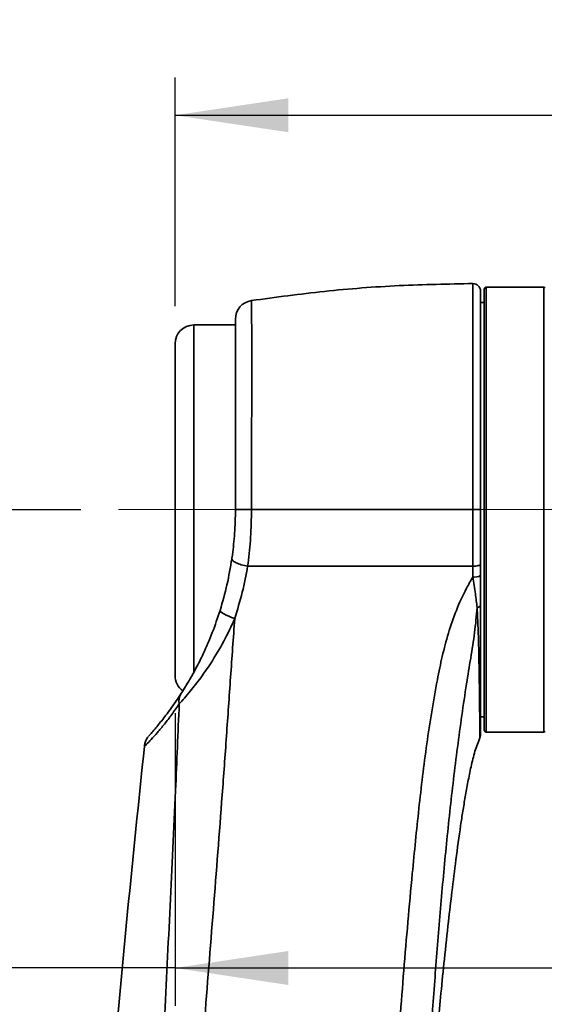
# Model space of a CAD drawing. Header units: millimetres. Extents: x 0 to 297, y 0 to 209.
# Tile 16 of 39: x 71 to 85, y 92 to 118. Entities that reach past the tile are written whole.
import ezdxf

# ---------------------------------------------------------------- set-up
doc = ezdxf.new("R2010")
doc.units = ezdxf.units.MM
doc.linetypes.add('CENTERX2', pattern=[20.32, 12.7, -2.54, 2.54, -2.54])
doc.layers.add('图层0', color=7, linetype='Continuous')
doc.styles.add('SLDTEXTSTYLE2', font='TXT', dxfattribs={"width": 0.7})
doc.dimstyles.new('SLDDIMSTYLE0', dxfattribs={"dimtxt": 4.5, "dimasz": 3, "dimexe": 0, "dimexo": 0.0625, "dimgap": 1.125, "dimtad": 2, "dimlfac": 10, "dimrnd": 1e-09, "dimzin": 12, "dimdsep": 46, "dimtxsty": 'SLDTEXTSTYLE2', "dimsah": 1, "dimcen": 0.09, "dimadec": 0, "dimazin": 3, "dimtfac": 1, "dimtofl": 0, "dimtmove": 0, "dimatfit": 3, "dimfxl": 0, "dimfrac": 2, "dimtolj": 1, "dimtzin": 12, "dimarcsym": 0})
doc.dimstyles.new('SLDDIMSTYLE12', dxfattribs={"dimtxt": 4.5, "dimasz": 3, "dimexe": 0, "dimexo": 0.0625, "dimgap": 1.125, "dimtad": 0, "dimtih": 1, "dimtoh": 1, "dimlfac": 2, "dimrnd": 1e-09, "dimzin": 12, "dimdsep": 46, "dimtxsty": 'SLDTEXTSTYLE2', "dimblk1": 'NONE', "dimblk2": 'NONE', "dimsah": 1, "dimcen": 0, "dimadec": 0, "dimazin": 3, "dimtfac": 1, "dimtmove": 0, "dimatfit": 3, "dimldrblk": 'NONE', "dimfxl": 0, "dimfrac": 2, "dimtolj": 1, "dimtzin": 12, "dimarcsym": 0})
doc.dimstyles.new('SLDDIMSTYLE6', dxfattribs={"dimtxt": 3.5, "dimasz": 3, "dimexe": 0, "dimexo": 0.0625, "dimgap": 0.875, "dimtad": 0, "dimtih": 1, "dimtoh": 1, "dimlfac": 3, "dimrnd": 1e-09, "dimzin": 12, "dimdsep": 46, "dimtxsty": 'SLDTEXTSTYLE2', "dimblk1": 'NONE', "dimblk2": 'NONE', "dimsah": 1, "dimcen": 0, "dimadec": 0, "dimazin": 3, "dimtol": 1, "dimtp": 0.03, "dimtfac": 1, "dimtmove": 0, "dimatfit": 3, "dimldrblk": 'NONE', "dimfxl": 0, "dimfrac": 2, "dimtolj": 1, "dimarcsym": 0})

# ---------------------------------------------------------------- blocks, each defined once
blk = doc.blocks.new('_D_2')
at = {"layer": '图层0'}
for p, q in [((76.234, 174.636), (48.264, 174.636)), ((49.264, 174.636), (49.264, 104.636)), ((72.734, 104.636), (48.264, 104.636))]:
    blk.add_line(p, q, dxfattribs=at)
for points in [[(49.264, 174.636), (48.814, 171.636), (49.714, 171.636)], [(49.264, 104.636), (49.714, 107.636), (48.814, 107.636)]]:
    blk.add_solid(points, dxfattribs=at)
at = {"layer": '图层0', "insert": (43.464, 135.708), "char_height": 4.5, "attachment_point": 1, "rotation": 90, "style": 'SLDTEXTSTYLE2'}
blk.add_mtext('700', dxfattribs=at)
blk = doc.blocks.new('_D_3')
at = {"layer": '图层0'}
for p, q in [((72.734, 104.636), (48.264, 104.636)), ((49.264, 104.636), (49.264, 44.636)), ((69.684, 44.636), (48.264, 44.636))]:
    blk.add_line(p, q, dxfattribs=at)
for points in [[(49.264, 104.636), (48.814, 101.636), (49.714, 101.636)], [(49.264, 44.636), (49.714, 47.636), (48.814, 47.636)]]:
    blk.add_solid(points, dxfattribs=at)
at = {"layer": '图层0', "insert": (43.464, 70.708), "char_height": 4.5, "attachment_point": 1, "rotation": 90, "style": 'SLDTEXTSTYLE2'}
blk.add_mtext('600', dxfattribs=at)
blk = doc.blocks.new('_D_5')
at = {"layer": '图层0'}
for p, q in [((88.828, 193.836), (40.984, 193.836)), ((41.984, 193.836), (41.984, 18.636)), ((81.095, 18.636), (40.984, 18.636))]:
    blk.add_line(p, q, dxfattribs=at)
for start, end in [(63.4349, 116.5651), (243.4349, 296.5651)]:
    blk.add_arc((39.365, 106.236), 5.856, start, end, dxfattribs=at)
for points in [[(41.984, 193.836), (41.534, 190.836), (42.434, 190.836)], [(41.984, 18.636), (42.434, 21.636), (41.534, 21.636)]]:
    blk.add_solid(points, dxfattribs=at)
at = {"layer": '图层0', "insert": (36.183, 100.999), "char_height": 4.5, "attachment_point": 1, "rotation": 90, "style": 'SLDTEXTSTYLE2'}
blk.add_mtext('1752', dxfattribs=at)
blk = doc.blocks.new('_D_8')
at = {"layer": '图层0'}
for p, q in [((75.234, 110.036), (75.234, 116.101)), ((100.145, 110.656), (100.145, 116.101)), ((75.234, 115.101), (100.145, 115.101)), ((100.145, 115.101), (114.228, 115.101))]:
    blk.add_line(p, q, dxfattribs=at)
for points in [[(75.234, 115.101), (78.234, 114.651), (78.234, 115.551)], [(100.145, 115.101), (97.145, 115.551), (97.145, 114.651)]]:
    blk.add_solid(points, dxfattribs=at)
at = {"layer": '图层0', "insert": (106.372, 120.901), "char_height": 4.5, "attachment_point": 1, "style": 'SLDTEXTSTYLE2'}
blk.add_mtext('249', dxfattribs=at)
blk = doc.blocks.new('_D_9')
at = {"layer": '图层0'}
for p, q in [((75.234, 99.236), (75.234, 91.476)), ((75.234, 92.476), (54.718, 92.476)), ((75.234, 92.476), (92.044, 92.476))]:
    blk.add_line(p, q, dxfattribs=at)
for points in [[(75.234, 92.476), (78.234, 92.026), (78.234, 92.926)], [(92.044, 92.476), (89.044, 92.926), (89.044, 92.026)]]:
    blk.add_solid(points, dxfattribs=at)
at = {"layer": '图层0', "insert": (54.718, 98.277), "char_height": 4.5, "attachment_point": 1, "style": 'SLDTEXTSTYLE2'}
blk.add_mtext('168.1', dxfattribs=at)
blk = doc.blocks.new('SW_SYMBOL_HOLE_DEPTH')
at = {"layer": '图层0', "color": 0}
for p, q in [((0, 875), (800, 875)), ((400, 875), (400, 75)), ((100, 555), (400, 75)), ((700, 555), (400, 75))]:
    blk.add_line(p, q, dxfattribs=at)
blk = doc.blocks.new('_D_21')
at = {"layer": '图层0'}
blk.add_line((195.097, 122.14), (174.044, 122.14), dxfattribs=at)
at = {"layer": '图层0', "xscale": 0.004072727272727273, "yscale": 0.004072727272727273, "zscale": 0.004072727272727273}
blk.add_blockref('SW_SYMBOL_HOLE_DEPTH', (187.807, 122.426), dxfattribs=at)
at = {"layer": '图层0', "attachment_point": 1, "style": 'SLDTEXTSTYLE2'}
for s, insert, char_height in [('0.03', (183.151, 127.291), 2), ('+', (181.987, 127.291), 2), ('%%c', (174.044, 126.651), 3.5), ('6', (191.473, 126.651), 3.5), ('4', (177.914, 126.651), 3.5), ('0', (183.151, 124.964), 2)]:
    blk.add_mtext(s, dxfattribs=dict(at, insert=insert, char_height=char_height))
blk = doc.blocks.new('_None')
blk = doc.blocks.new('_D_27')
at = {"layer": '图层0'}
blk.add_line((171.881, 92.403), (149.605, 92.403), dxfattribs=at)
at = {"layer": '图层0', "char_height": 4.5, "attachment_point": 1, "style": 'SLDTEXTSTYLE2'}
for s, insert in [('PCD', (149.605, 98.204)), ('%%c', (160.08, 98.204)), ('50', (165.056, 98.204))]:
    blk.add_mtext(s, dxfattribs=dict(at, insert=insert))

msp = doc.modelspace()

# ---------------------------------------------------------------- linework, layer by layer
at = {"color": 7, "linetype": 'Continuous', "lineweight": 35}
for p, q in [((85.014397, 110.536468), (83.484396, 110.536468)), ((83.434396, 98.786468), (83.434396, 110.486468)), ((83.434396, 110.136468), (83.334396, 110.136468)), ((76.834396, 109.536468), (75.734396, 109.536468)), ((75.234396, 100.236468), (75.234396, 109.036468)), ((83.334396, 103.186196), (83.334396, 102.889815)), ((83.334396, 99.136468), (83.434396, 99.136468)), ((83.315889, 98.602354), (83.315891, 98.601927)), ((83.484396, 98.736468), (85.014397, 98.736468)), ((74.422779, 98.359245), (74.424123, 98.360656))]:
    msp.add_line(p, q, dxfattribs=at)
at = {"color": 8, "linetype": 'Continuous', "lineweight": 35}
for p, q in [((83.484396, 110.536468), (83.484396, 98.736468)), ((85.014397, 98.736468), (85.014397, 110.536468)), ((75.734396, 109.536468), (75.734396, 100.316744))]:
    msp.add_line(p, q, dxfattribs=at)
at = {"color": 7, "linetype": 'Continuous', "lineweight": 35, "flags": 128}
for points in [[(83.133417, 104.636468), (83.172574, 104.636468), (83.210254, 104.636468), (83.245001, 104.636467), (83.275471, 104.636467), (83.300486, 104.636466), (83.319078, 104.636466), (83.330529, 104.636465), (83.334396, 104.636464)], [(76.428512, 101.964172), (76.431414, 101.946342), (76.449623, 101.924299), (76.482553, 101.898753), (76.529142, 101.870527), (76.587886, 101.840534), (76.656891, 101.80974), (76.73393, 101.779138), (76.816519, 101.749717)], [(83.334396, 102.103401), (83.332879, 102.093787), (83.328353, 102.084318), (83.320885, 102.075139), (83.310589, 102.066388), (83.297621, 102.058199), (83.282177, 102.050695), (83.264492, 102.04399), (83.244835, 102.038187)]]:
    msp.add_lwpolyline(points, dxfattribs=at)
at = {"color": 7, "linetype": 'Continuous', "lineweight": 35}
for centre, radius, start, end in [((83.134396, 110.435979), 0.2, 359.9999845, 90.5255258), ((83.484396, 110.486468), 0.05, 90, 180), ((85.014397, 110.516468), 0.02, 0, 90), ((77.334396, 109.690295), 0.5, 98.5862817, 180.0000939), ((75.734396, 109.036468), 0.5, 90, 180), ((83.182159, 103.147762), 0.299521, 260.6629845, 300.5484843), ((75.734396, 100.236468), 0.5, 180, 234.3673978), ((75.690483, 99.561366), 0.352841, 148.0480181, 192.212837), ((83.484396, 98.786468), 0.05, 180, 270), ((85.014397, 98.756468), 0.02, 270, 0), ((83.134399, 98.682026), 0.199997, 336.1160421, 0.0261679)]:
    msp.add_arc(centre, radius, start, end, dxfattribs=at)
for points, knots in [([(83.133241, 110.635122), (82.482124, 110.622971), (81.168258, 110.598452), (79.207441, 110.44779), (77.905294, 110.271329), (77.260006, 110.183883)], [0, 0, 0, 0, 0.331367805, 0.668655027, 1, 1, 1, 1]), ([(83.334396, 110.435384), (83.334396, 110.429093), (83.334396, 110.416531), (83.334396, 110.305069), (83.334396, 110.124524), (83.334396, 109.873189), (83.334396, 109.556591), (83.334396, 109.176371), (83.334396, 108.73992), (83.334396, 108.25323), (83.334396, 107.721222), (83.334396, 107.152363), (83.334396, 106.552098), (83.334396, 105.927044), (83.334396, 105.28591), (83.334396, 104.852714), (83.334396, 104.636464)], [0, 0, 0, 0, 0.071660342, 0.14308926, 0.214803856, 0.286750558, 0.358467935, 0.429983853, 0.501727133, 0.573244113, 0.644285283, 0.715548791, 0.786587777, 0.857651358, 0.928940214, 1, 1, 1, 1]), ([(76.834396, 104.636468), (76.834396, 104.792435), (76.834396, 105.10589), (76.834396, 105.556071), (76.834396, 105.983591), (76.834396, 106.389209), (76.834396, 106.785622), (76.834396, 107.289845), (76.834396, 107.758238), (76.834396, 108.180271), (76.834396, 108.475931), (76.834396, 108.743908), (76.834396, 108.984901), (76.834396, 109.195585), (76.834396, 109.390635), (76.834396, 109.550501), (76.834396, 109.670592), (76.834396, 109.675507), (76.834396, 109.678036)], [0, 0, 0, 0, 0.0591300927, 0.1188372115, 0.1723429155, 0.2258509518, 0.280954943, 0.3360608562, 0.4429405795, 0.4978956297, 0.5528506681, 0.6077568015, 0.6626619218, 0.7191938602, 0.7757236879, 0.8483255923, 0.9219245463, 1, 1, 1, 1]), ([(76.739852, 103.335372), (76.741676, 103.347976), (76.769924, 103.543208), (76.814331, 103.946118), (76.833674, 104.374627), (76.834325, 104.610643), (76.834396, 104.636468)], [0, 0, 0, 0, 0.030075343, 0.465844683, 0.941552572, 1, 1, 1, 1]), ([(77.260442, 104.636468), (77.260442, 104.636466), (77.260382, 104.606163), (77.258826, 104.331421), (77.239743, 103.823146), (77.190301, 103.35892), (77.159197, 103.136479), (77.159196, 103.136477)], [0, 0, 0, 0, 0.000003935, 0.059618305, 0.540596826, 0.999996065, 1, 1, 1, 1]), ([(83.133417, 104.636468), (82.583025, 104.636468), (81.482507, 104.636468), (79.952761, 104.636468), (78.544777, 104.636468), (77.688582, 104.636468), (77.260442, 104.636468)], [0, 0, 0, 0, 0.280094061, 0.560051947, 0.780004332, 1, 1, 1, 1]), ([(83.133413, 103.136468), (83.133413, 103.13647), (83.133217, 103.269369), (83.133038, 103.537589), (83.133228, 104.03736), (83.133344, 104.405557), (83.133417, 104.636468)], [0, 0, 0, 0, 0.0000039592, 0.271614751, 0.5431993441, 1, 1, 1, 1]), ([(83.334396, 104.636464), (83.334396, 104.413353), (83.334396, 104.057489), (83.334396, 103.573835), (83.334396, 103.31541), (83.334396, 103.186196)], [0, 0, 0, 0, 0.456615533, 0.728305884, 1, 1, 1, 1]), ([(76.428512, 101.964172), (76.494041, 102.19083), (76.625613, 102.645927), (76.701673, 103.104959), (76.739852, 103.335372)], [0, 0, 0, 0, 0.4980443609, 1, 1, 1, 1]), ([(77.15916, 103.136484), (77.100623, 103.148711), (76.983548, 103.173166), (76.844733, 103.225946), (76.751785, 103.283096), (76.74383, 103.317947), (76.739852, 103.335372)], [0, 0, 0, 0, 0.249999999, 0.499999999, 0.749999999, 1, 1, 1, 1]), ([(77.15916, 103.136484), (77.115759, 102.905116), (77.028556, 102.440237), (76.887415, 101.980596), (76.816519, 101.749717)], [0, 0, 0, 0, 0.497694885, 1, 1, 1, 1]), ([(77.159178, 103.136477), (77.819109, 103.136474), (79.138879, 103.136467), (81.133674, 103.136466), (82.466721, 103.136467), (83.133413, 103.136468)], [0, 0, 0, 0, 0.333307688, 0.666569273, 1, 1, 1, 1]), ([(83.133564, 102.852209), (83.133563, 102.947337), (83.133561, 103.042466), (83.133413, 103.136466), (83.133413, 103.136468)], [0, 0, 0, 0, 0.99997939, 1, 1, 1, 1]), ([(80.469689, 75.688772), (80.509571, 76.95732), (80.603627, 79.948967), (80.801348, 84.663348), (81.043124, 88.96846), (81.292298, 92.40895), (81.49503, 94.700755), (81.693414, 96.706033), (81.898851, 98.422676), (82.114149, 99.769315), (82.315207, 100.746228), (82.475967, 101.363102), (82.684179, 101.968865), (82.907233, 102.468262), (83.07452, 102.752046), (83.133564, 102.852209)], [0, 0, 0, 0, 0.138853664, 0.327461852, 0.516121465, 0.610381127, 0.704638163, 0.767678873, 0.830719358, 0.893709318, 0.916842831, 0.939967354, 0.963562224, 0.987139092, 1, 1, 1, 1]), ([(83.244835, 102.038187), (83.229018, 102.15845), (83.194659, 102.419686), (83.154978, 102.700611), (83.133564, 102.852209)], [0, 0, 0, 0, 0.460363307, 1, 1, 1, 1]), ([(83.334396, 102.889815), (83.334396, 102.756383), (83.334396, 102.48804), (83.334396, 102.232085), (83.334396, 102.103401)], [0, 0, 0, 0, 0.497244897, 1, 1, 1, 1]), ([(75.391101, 99.748093), (75.421484, 99.795547), (75.483345, 99.892163), (75.620878, 100.119684), (75.792394, 100.425688), (76.008627, 100.859291), (76.231481, 101.372697), (76.362635, 101.766413), (76.428512, 101.964172)], [0, 0, 0, 0, 0.097660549, 0.198835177, 0.364748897, 0.534758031, 0.766314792, 1, 1, 1, 1]), ([(83.334396, 102.103401), (83.334396, 101.923735), (83.334396, 101.545766), (83.334396, 101.014067), (83.334396, 100.508956), (83.334396, 100.054203), (83.334396, 99.656792), (83.334396, 99.320509), (83.334396, 99.050587), (83.334396, 98.850633), (83.334396, 98.729228), (83.334396, 98.675545), (83.334396, 98.68593), (83.334396, 98.687502)], [0, 0, 0, 0, 0.089243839, 0.187745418, 0.28660916, 0.385153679, 0.48457164, 0.584318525, 0.683746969, 0.78314344, 0.88286046, 0.982263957, 1, 1, 1, 1]), ([(76.816519, 101.749717), (76.779784, 101.231939), (76.706288, 100.196026), (76.598933, 98.632255), (76.450058, 96.575054), (76.251103, 94.024278), (76.008048, 90.979937), (75.713144, 87.221573), (75.365343, 82.749754), (75.066181, 78.650227), (74.910116, 76.279022), (74.871487, 75.63647), (74.871487, 75.636468)], [0, 0, 0, 0, 0.059908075, 0.119857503, 0.179806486, 0.296337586, 0.41288224, 0.529424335, 0.727850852, 0.926273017, 0.999999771, 1, 1, 1, 1]), ([(76.816519, 101.749717), (76.723156, 101.545475), (76.535282, 101.134478), (76.22002, 100.610344), (75.91314, 100.167419), (75.670399, 99.857866), (75.474983, 99.628225), (75.389182, 99.534368), (75.345628, 99.486725)], [0, 0, 0, 0, 0.2204340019, 0.4435799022, 0.6114801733, 0.7836212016, 0.890161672, 1, 1, 1, 1]), ([(74.547914, 98.642386), (74.545985, 98.640239), (74.536288, 98.629446), (74.591677, 98.691241), (74.711811, 98.829396), (74.903109, 99.063422), (75.143608, 99.379289), (75.308614, 99.625174), (75.391101, 99.748093)], [0, 0, 0, 0, 0.038746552, 0.194785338, 0.351137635, 0.566857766, 0.78347261, 1, 1, 1, 1]), ([(74.149041, 75.636438), (74.192501, 76.289526), (74.351254, 78.675196), (74.548924, 82.795269), (74.767197, 87.283505), (74.952394, 91.059154), (75.10425, 94.121416), (75.23877, 96.931304), (75.313538, 98.719323), (75.345628, 99.486725)], [0, 0, 0, 0, 0.082222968, 0.300352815, 0.518479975, 0.646826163, 0.775174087, 0.903506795, 1, 1, 1, 1]), ([(74.525536, 98.61552), (74.525047, 98.614915), (74.518872, 98.607264), (74.499184, 98.580657), (74.465182, 98.524231), (74.433092, 98.447293), (74.424328, 98.386013), (74.420787, 98.361252)], [0, 0, 0, 0, 0.0097899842, 0.1238224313, 0.3360157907, 0.7317117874, 1, 1, 1, 1]), ([(81.390053, 78.217767), (81.391479, 78.255939), (81.396511, 78.390601), (81.406602, 78.652755), (81.41953, 78.980095), (81.433404, 79.321048), (81.448196, 79.673763), (81.469367, 80.163225), (81.498203, 80.799195), (81.539129, 81.645697), (81.587965, 82.58592), (81.644573, 83.591792), (81.698724, 84.482052), (81.747632, 85.239069), (81.790361, 85.871351), (81.83376, 86.487227), (81.877768, 87.088218), (81.922397, 87.675678), (81.968767, 88.264719), (82.01944, 88.886058), (82.075091, 89.543319), (82.137171, 90.249582), (82.206204, 91.003486), (82.285778, 91.832432), (82.377823, 92.7427), (82.473942, 93.64138), (82.575524, 94.520348), (82.681942, 95.370616), (82.779035, 96.081512), (82.864232, 96.637339), (82.92787, 97.021998), (82.998309, 97.416702), (83.082773, 97.819544), (83.173816, 98.221172), (83.273157, 98.476525), (83.321342, 98.600382)], [0, 0, 0, 0, 0.006143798, 0.021673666, 0.037664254, 0.054277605, 0.07149412, 0.089295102, 0.125896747, 0.164571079, 0.21319599, 0.263541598, 0.311860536, 0.343591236, 0.374447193, 0.404510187, 0.433854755, 0.462546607, 0.490643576, 0.520238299, 0.553687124, 0.587078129, 0.623891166, 0.664367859, 0.708825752, 0.757649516, 0.796501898, 0.838183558, 0.882926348, 0.901393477, 0.920391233, 0.939929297, 0.95999565, 0.980596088, 1, 1, 1, 1]), ([(74.423313, 98.359191), (74.272031, 96.89808), (73.909191, 93.393704), (73.409958, 87.832608), (72.914138, 81.720021), (72.649499, 77.650245), (72.518547, 75.636393)], [0, 0, 0, 0, 0.193242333, 0.46347863, 0.734512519, 1, 1, 1, 1])]:
    msp.add_open_spline(points, degree=3, knots=knots, dxfattribs=at)
at = {"color": 8, "linetype": 'Continuous', "lineweight": 35}
for points, knots in [([(83.133417, 104.636468), (83.133417, 104.63647), (83.133417, 104.802012), (83.133278, 105.133257), (83.132755, 105.631341), (83.132016, 106.12712), (83.13117, 106.612066), (83.130327, 107.078272), (83.129553, 107.527482), (83.128918, 107.960419), (83.128474, 108.370509), (83.128269, 108.751201), (83.128301, 109.104194), (83.128585, 109.428532), (83.129092, 109.718617), (83.129781, 109.969898), (83.130589, 110.184244), (83.131459, 110.360299), (83.132288, 110.494982), (83.132951, 110.584324), (83.133377, 110.631869), (83.133367, 110.631095), (83.133364, 110.630789)], [0, 0, 0, 0, 0.000000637, 0.052739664, 0.105479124, 0.159757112, 0.21403572, 0.266757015, 0.319478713, 0.373711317, 0.42794405, 0.481009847, 0.534075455, 0.588673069, 0.643270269, 0.696482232, 0.749693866, 0.804464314, 0.859234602, 0.912241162, 0.965247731, 1, 1, 1, 1]), ([(77.260529, 110.179727), (77.260515, 110.18072), (77.260473, 110.183757), (77.261135, 110.140336), (77.262484, 110.034383), (77.26419, 109.857925), (77.265687, 109.647917), (77.266888, 109.420941), (77.267819, 109.155915), (77.2684, 108.859628), (77.268582, 108.538833), (77.268394, 108.194658), (77.267824, 107.822214), (77.266926, 107.426468), (77.265768, 107.013808), (77.264452, 106.583358), (77.263071, 106.13401), (77.261774, 105.6565), (77.2607, 105.156031), (77.260528, 104.810206), (77.260442, 104.636468)], [0, 0, 0, 0, 0.0255856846, 0.0782811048, 0.1510097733, 0.2247517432, 0.2795362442, 0.3343224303, 0.3907496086, 0.4471777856, 0.5004997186, 0.5538216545, 0.6086094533, 0.6633963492, 0.716914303, 0.770430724, 0.825522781, 0.8806125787, 0.9400212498, 1, 1, 1, 1]), ([(83.244835, 102.038187), (83.224706, 101.817568), (83.184412, 101.375927), (83.074115, 100.702638), (82.906973, 99.688692), (82.717233, 98.327087), (82.515206, 96.624562), (82.344995, 94.913064), (82.198593, 93.197309), (82.070937, 91.480136), (81.943862, 89.662596), (81.87052, 88.417145), (81.830886, 87.744102)], [0, 0, 0, 0, 0.048815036, 0.097719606, 0.146525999, 0.265215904, 0.383961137, 0.502908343, 0.622028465, 0.741173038, 0.860129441, 1, 1, 1, 1]), ([(83.315891, 98.601927), (83.315897, 98.600904), (83.315929, 98.595636), (83.315719, 98.627377), (83.315239, 98.697853), (83.314419, 98.813858), (83.313224, 98.970115), (83.311613, 99.165003), (83.309484, 99.397196), (83.306666, 99.668121), (83.302888, 99.973887), (83.298014, 100.309123), (83.291533, 100.673199), (83.282493, 101.069076), (83.269661, 101.521289), (83.253596, 101.855764), (83.244835, 102.038187)], [0, 0, 0, 0, 0.017662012, 0.09092487, 0.164188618, 0.239508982, 0.314828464, 0.388264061, 0.461700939, 0.537208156, 0.612713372, 0.685901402, 0.759089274, 0.834382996, 0.909672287, 1, 1, 1, 1]), ([(75.345628, 99.486725), (75.279863, 99.390479), (75.148346, 99.198005), (74.950183, 98.941154), (74.761393, 98.715176), (74.59379, 98.530543), (74.472988, 98.406895), (74.411963, 98.348081), (74.421261, 98.357678), (74.422779, 98.359245)], [0, 0, 0, 0, 0.159470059, 0.318908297, 0.481159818, 0.643276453, 0.803785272, 0.967967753, 1, 1, 1, 1])]:
    msp.add_open_spline(points, degree=3, knots=knots, dxfattribs=at)
at = {"color": 7, "linetype": 'Continuous', "lineweight": 35}
for points in [[(77.260442, 104.636468), (77.202681, 104.636468), (77.087158, 104.636468), (76.948403, 104.636468), (76.852812, 104.636468), (76.840535, 104.636468), (76.834396, 104.636468)], [(83.334396, 103.186207), (83.33137, 103.17967), (83.325319, 103.166597), (83.278793, 103.150127), (83.212325, 103.138639), (83.159717, 103.137199), (83.133413, 103.136479)]]:
    msp.add_open_spline(points, degree=3, dxfattribs=at)
at = {"layer": '图层0', "linetype": 'CENTERX2', "lineweight": 18, "ltscale": 2}
msp.add_line((73.734396, 104.636468), (87.014397, 104.636468), dxfattribs=at)

# ---------------------------------------------------------------- dimensions: what is measured, and where the dimension line sits
at = {"layer": '图层0'}
dim = msp.add_linear_dim(base=(41.983987, 18.636468), p1=(89.827762, 193.836466), p2=(82.095276, 18.636468), angle=90, text='(<>)', dimstyle='SLDDIMSTYLE0', dxfattribs=at)
dim.commit()
dim.dimension.update_dxf_attribs({"geometry": '_D_5', "text_midpoint": (41.983987, 106.236467), "dimtype": 160})
for base, p1, p2, picture, middle in [((49.264454, 104.636468), (77.234396, 174.636466), (73.734396, 104.636468), '_D_2', (49.264454, 139.636467)), ((49.264454, 44.636468), (73.734396, 104.636468), (70.684396, 44.636468), '_D_3', (49.264454, 74.636468))]:
    dim = msp.add_linear_dim(base=base, p1=p1, p2=p2, angle=90, dimstyle='SLDDIMSTYLE0', dxfattribs=at)
    dim.commit()
    dim.dimension.update_dxf_attribs({"geometry": picture, "text_midpoint": middle, "dimtype": 160})
for p1, text, dimstyle, picture, middle in [((0.71257, 0.476153), '<>{\\fGDT;x}6', 'SLDDIMSTYLE6', '_D_21', (183.776753, 124.676433)), ((9.702146, 3.655339), 'PCD <>', 'SLDDIMSTYLE12', '_D_27', (159.94898, 95.521523))]:
    dim = msp.add_diameter_dim_2p(p1=p1, p2=(0, 0), text=text, dimstyle=dimstyle, dxfattribs=at)
    dim.commit()
    dim.dimension.update_dxf_attribs({"geometry": picture, "text_midpoint": middle, "dimtype": 163})
for base, p1, p2, picture, middle in [((100.14475, 115.100673), (75.234396, 109.036468), (100.14475, 109.656107), '_D_8', (110.299947, 115.100673)), ((92.044396, 92.476007), (75.234396, 100.236468), (92.044396, 16.77191), '_D_9', (61.264454, 92.476007))]:
    dim = msp.add_linear_dim(base=base, p1=p1, p2=p2, dimstyle='SLDDIMSTYLE0', dxfattribs=at)
    dim.commit()
    dim.dimension.update_dxf_attribs({"geometry": picture, "text_midpoint": middle, "dimtype": 160})

doc.saveas('drawing.dxf')
